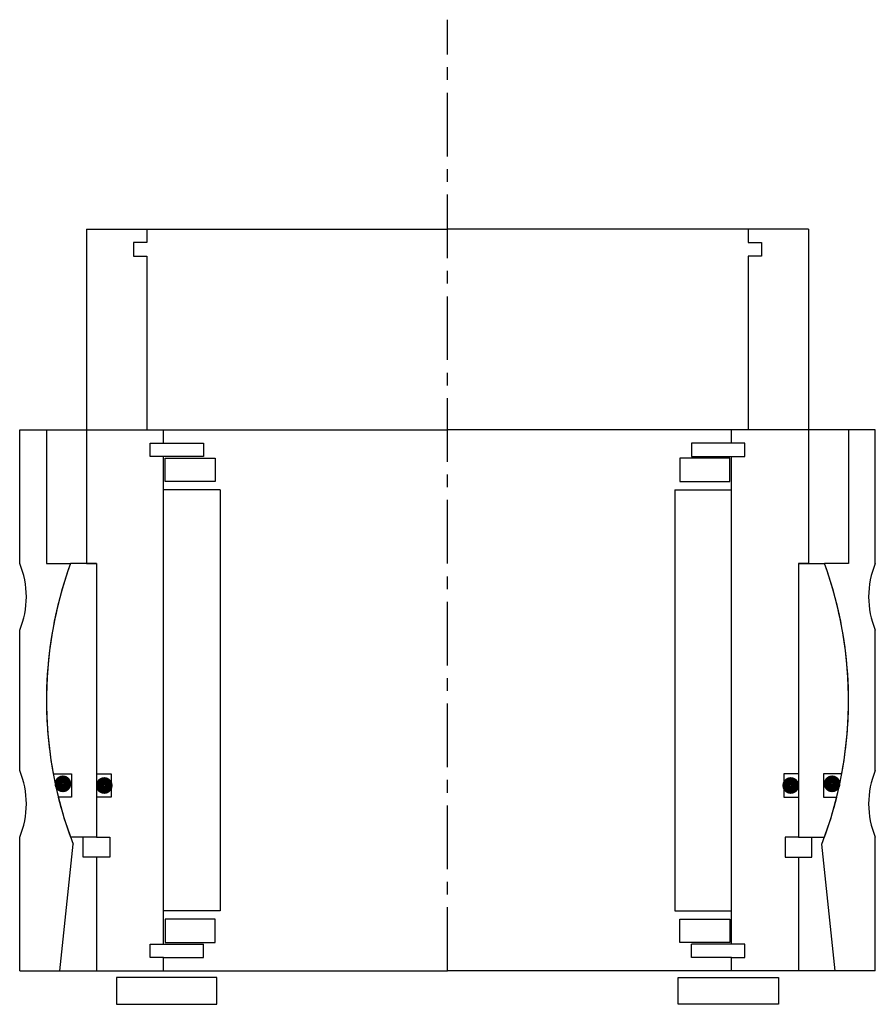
# Model space of a CAD drawing. Header units: millimetres. Extents: x -64 to 64, y -5 to 142.
import ezdxf

# ---------------------------------------------------------------- set-up
doc = ezdxf.new("R2010")
doc.units = ezdxf.units.MM
doc.header["$LTSCALE"] = 0.3
doc.header["$MEASUREMENT"] = 0
doc.linetypes.add('CENTER', pattern=[50.8, 31.75, -6.35, 6.35, -6.35])
doc.layers.get('0').update_dxf_attribs({"linetype": 'CONTINUOUS'})
doc.layers.add('Center', color=1, linetype='CENTER')

# ---------------------------------------------------------------- blocks, each defined once
blk = doc.blocks.new('house4S070')
for p, q in [((-64, 20.5), (-64, 40.5)), ((-64, 40.5), (-60, 40.5)), ((-60, 40.5), (0, 40.5)), ((-60, 40.5), (-60, 20.5)), ((60, 40.5), (0, 40.5)), ((60, 40.5), (60, 20.5)), ((64, 40.5), (60, 40.5)), ((64, 20.5), (64, 40.5)), ((-60, 20.5), (-56.39, 20.5)), ((60, 20.5), (56.39, 20.5)), ((-64, -10.5), (-64, 10.5)), ((64, -10.5), (64, 10.5)), ((-64, -40.5), (-64, -20.5)), ((64, -40.5), (64, -20.5)), ((-58, -40.5), (-56, -21.55)), ((58, -40.5), (56, -21.55)), ((-64, -40.5), (-58, -40.5)), ((-58, -40.5), (0, -40.5)), ((58, -40.5), (0, -40.5)), ((64, -40.5), (58, -40.5))]:
    blk.add_line(p, q)
for centre, radius, start, end in [((-76, 15.5), 13, 337.3801, 22.6199), ((0, 0), 60, 160.0216, 201.051), ((0, 0), 60, 338.949, 19.9784), ((76, 15.5), 13, 157.3801, 202.6199), ((-76, -15.5), 13, 337.3801, 22.6199), ((76, -15.5), 13, 157.3801, 202.6199)]:
    blk.add_arc(centre, radius, start, end)
blk = doc.blocks.new('innerhouse-4S068')
for p, q in [((-54, 70.5), (-54, 20.5)), ((-54, 70.5), (-45, 70.5)), ((-45, 70.5), (0, 70.5)), ((-45, 70.5), (-45, 68.5)), ((45, 70.5), (0, 70.5)), ((54, 70.5), (45, 70.5)), ((45, 70.5), (45, 68.5)), ((54, 70.5), (54, 20.5)), ((-45, 68.5), (-47, 68.5)), ((-47, 68.5), (-47, 66.5)), ((45, 68.5), (47, 68.5)), ((47, 68.5), (47, 66.5)), ((-47, 66.5), (-45, 66.5)), ((-45, 66.5), (-45, 40.5)), ((45, 66.5), (45, 40.5)), ((47, 66.5), (45, 66.5)), ((-45, 40.5), (-42.5, 40.5)), ((-42.5, 38.5), (-42.5, 40.5)), ((45, 40.5), (42.5, 40.5)), ((42.5, 38.5), (42.5, 40.5)), ((-44.5, 38.5), (-42.5, 38.5)), ((-44.5, 36.5), (-44.5, 38.5)), ((-42.5, 38.5), (-36.5, 38.5)), ((-36.5, 38.5), (-36.5, 36.5)), ((42.5, 38.5), (36.5, 38.5)), ((36.5, 38.5), (36.5, 36.5)), ((44.5, 38.5), (42.5, 38.5)), ((44.5, 36.5), (44.5, 38.5)), ((-36.5, 36.5), (-44.5, 36.5)), ((-42.5, -36.5), (-42.5, 36.5)), ((-42.25, 36.25), (-34.75, 36.25)), ((-42.25, 32.75), (-42.25, 36.25)), ((-34.75, 36.25), (-34.75, 32.75)), ((42.25, 36.25), (34.75, 36.25)), ((34.75, 36.25), (34.75, 32.75)), ((36.5, 36.5), (44.5, 36.5)), ((42.25, 32.75), (42.25, 36.25)), ((42.5, -36.5), (42.5, 36.5)), ((-34.75, 32.75), (-42.25, 32.75)), ((34.75, 32.75), (42.25, 32.75)), ((-34, 31.5), (-42.5, 31.5)), ((-34, 31.5), (-34, -31.5)), ((34, 31.5), (34, -31.5)), ((34, 31.5), (42.5, 31.5)), ((-52.5, 20.5), (-56.39, 20.5)), ((-54, 20.5), (-52.5, 20.5)), ((-52.5, 20.5), (-52.5, -20.5)), ((-52.5, 20.5), (-52.5, -11)), ((52.5, 20.5), (52.5, -11)), ((52.5, 20.5), (52.5, -20.5)), ((52.5, 20.5), (56.39, 20.5)), ((54, 20.5), (52.5, 20.5)), ((-58.98, -11), (-56.25, -11)), ((-56.25, -11), (-56.25, -14.5)), ((-52.5, -11), (-50.3, -11)), ((-50.3, -11), (-50.3, -14.5)), ((52.5, -11), (50.3, -11)), ((50.3, -11), (50.3, -14.5)), ((56.25, -11), (56.25, -14.5)), ((58.98, -11), (56.25, -11)), ((-56.25, -14.5), (-58.22, -14.5)), ((-52.5, -14.5), (-52.5, -20.5)), ((-50.3, -14.5), (-52.5, -14.5)), ((50.3, -14.5), (52.5, -14.5)), ((52.5, -14.5), (52.5, -20.5)), ((56.25, -14.5), (58.22, -14.5)), ((-52.5, -20.5), (-56.39, -20.5)), ((-54.5, -23.5), (-54.5, -20.5)), ((-52.5, -20.5), (-50.5, -20.5)), ((-50.5, -20.5), (-50.5, -23.5)), ((52.5, -20.5), (50.5, -20.5)), ((50.5, -20.5), (50.5, -23.5)), ((52.5, -20.5), (56.39, -20.5)), ((54.5, -23.5), (54.5, -20.5)), ((-52.5, -23.5), (-54.5, -23.5)), ((-52.5, -23.5), (-52.5, -40.5)), ((-50.5, -23.5), (-52.5, -23.5)), ((50.5, -23.5), (52.5, -23.5)), ((52.5, -23.5), (52.5, -40.5)), ((52.5, -23.5), (54.5, -23.5)), ((-34, -31.5), (-42.5, -31.5)), ((34, -31.5), (42.5, -31.5)), ((-34.75, -32.75), (-42.25, -32.75)), ((-42.25, -32.75), (-42.25, -36.25)), ((-34.75, -36.25), (-34.75, -32.75)), ((34.75, -32.75), (42.25, -32.75)), ((34.75, -36.25), (34.75, -32.75)), ((42.25, -32.75), (42.25, -36.25)), ((-44.5, -36.5), (-36.5, -36.5)), ((-44.5, -38.5), (-44.5, -36.5)), ((-42.25, -36.25), (-34.75, -36.25)), ((-36.5, -38.5), (-36.5, -36.5)), ((42.25, -36.25), (34.75, -36.25)), ((44.5, -36.5), (36.5, -36.5)), ((36.5, -38.5), (36.5, -36.5)), ((44.5, -38.5), (44.5, -36.5)), ((-42.5, -38.5), (-44.5, -38.5)), ((-42.5, -40.5), (-42.5, -38.5)), ((-42.5, -38.5), (-36.5, -38.5)), ((42.5, -38.5), (36.5, -38.5)), ((42.5, -40.5), (42.5, -38.5)), ((42.5, -38.5), (44.5, -38.5)), ((-52.5, -40.5), (-42.5, -40.5)), ((-42.5, -40.5), (0, -40.5)), ((42.5, -40.5), (0, -40.5)), ((52.5, -40.5), (42.5, -40.5)), ((-34.5, -41.5), (-49.5, -41.5)), ((-49.5, -41.5), (-49.5, -45.5)), ((-34.5, -45.5), (-34.5, -41.5)), ((34.5, -41.5), (49.5, -41.5)), ((34.5, -45.5), (34.5, -41.5)), ((49.5, -41.5), (49.5, -45.5)), ((-49.5, -45.5), (-34.5, -45.5)), ((49.5, -45.5), (34.5, -45.5))]:
    blk.add_line(p, q)
at = {"const_width": 1.2}
for points in [[(-56.89, -12.5, -1), (-58.19, -12.5, -1)], [(-50.7, -12.75, -1), (-52, -12.75, -1)], [(50.7, -12.75, 1), (52, -12.75, 1)], [(56.89, -12.5, 1), (58.19, -12.5, 1)]]:
    blk.add_lwpolyline(points, format="xyb", close=True, dxfattribs=at)
for start, end in [(160.0216, 190.564), (349.436, 19.9784), (193.9849, 199.9784), (340.0216, 346.0151)]:
    blk.add_arc((0, 0), 60, start, end)
at = {"layer": 'Center'}
blk.add_line((0, -40.5), (0, 101.87), dxfattribs=at)

msp = doc.modelspace()

# ---------------------------------------------------------------- block references
for name in ['innerhouse-4S068', 'house4S070']:
    msp.add_blockref(name, (0, 40.5))

doc.saveas('drawing.dxf')
